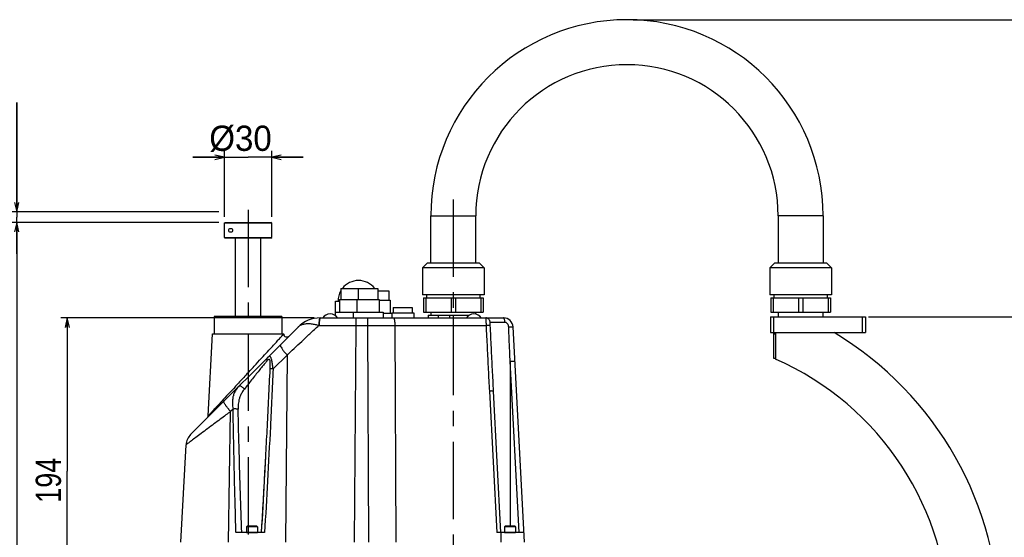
# Model space of a CAD drawing. Extents: x 0 to 2376, y 0 to 1680.
# Tile 23 of 33: x 518 to 1142, y 881 to 1209. Entities that reach past the tile are written whole.
import ezdxf

# ---------------------------------------------------------------- set-up
doc = ezdxf.new("R2010")
doc.units = 0
doc.header["$LTSCALE"] = 130.68
doc.linetypes.add('CENTER', pattern=[0.6, 0.375, -0.075, 0.075, -0.075])
doc.layers.get('0').update_dxf_attribs({"linetype": 'CONTINUOUS'})
doc.layers.add('95_ALL_DIM', color=7, linetype='CONTINUOUS')
doc.layers.add('DEFAULT_1', color=7, linetype='CENTER')
doc.styles.get("Standard").update_dxf_attribs({"font": 'txt', "width": 0.8})
doc.dimstyles.new('DIMSTYLE_1', dxfattribs={"dimtxt": 16, "dimasz": 6, "dimexe": 0.18, "dimexo": 0.0625, "dimgap": 0.09, "dimtad": 1, "dimdec": 3, "dimtxsty": 'STANDARD', "dimblk": 'OPEN', "dimblk1": 'OPEN', "dimblk2": 'OPEN', "dimcen": 0.09, "dimazin": 3, "dimtp": 0.2, "dimtm": 0.2, "dimtfac": 1, "dimtdec": 3, "dimtofl": 0, "dimtmove": 0, "dimatfit": 3, "dimtolj": 1})
doc.dimstyles.new('DIMSTYLE_2', dxfattribs={"dimtxt": 16, "dimasz": 6, "dimexe": 0.18, "dimexo": 0.0625, "dimgap": 0.09, "dimtad": 1, "dimdec": 3, "dimtxsty": 'STANDARD', "dimblk": 'OPEN', "dimblk1": 'OPEN', "dimblk2": 'OPEN', "dimcen": 0.09, "dimazin": 3, "dimtp": 0.8, "dimtm": 0.8, "dimtfac": 1, "dimtdec": 3, "dimtofl": 0, "dimtmove": 0, "dimatfit": 3, "dimtolj": 1})
doc.dimstyles.new('DIMSTYLE_3', dxfattribs={"dimtxt": 16, "dimasz": 6, "dimexe": 0.18, "dimexo": 0.0625, "dimgap": 0.09, "dimtad": 1, "dimdec": 3, "dimtxsty": 'STANDARD', "dimblk": 'OPEN', "dimblk1": 'OPEN', "dimblk2": 'OPEN', "dimcen": 0.09, "dimazin": 3, "dimtp": 0.5, "dimtm": 0.5, "dimtfac": 1, "dimtdec": 3, "dimtofl": 0, "dimtmove": 0, "dimatfit": 3, "dimtolj": 1})

# ---------------------------------------------------------------- blocks, each defined once
blk = doc.blocks.new('_OPEN')
at = {"color": 0, "linetype": 'BYBLOCK'}
for p, q in [((0, 0), (-1, 0.23)), ((-1, -0.23), (0, 0)), ((-1, 0), (0, 0))]:
    blk.add_line(p, q, dxfattribs=at)
blk = doc.blocks.new('*D0')
at = {"layer": '95_ALL_DIM', "color": 2, "linetype": 'CONTINUOUS'}
for p, q in [((647.81, 1083.72), (647.81, 1125.54)), ((677.8, 1083.72), (677.8, 1125.54)), ((647.81, 1121.54), (627.81, 1121.54)), ((627.81, 1121.54), (662.81, 1121.54)), ((697.8, 1121.54), (662.81, 1121.54)), ((677.8, 1121.54), (697.8, 1121.54))]:
    blk.add_line(p, q, dxfattribs=at)
at = {"layer": '95_ALL_DIM', "color": 2, "linetype": 'CONTINUOUS', "xscale": 6, "yscale": 6, "zscale": 6}
blk.add_blockref('_OPEN', (647.81, 1121.54), dxfattribs=at)
at = {"layer": '95_ALL_DIM', "color": 2, "linetype": 'CONTINUOUS', "xscale": 6, "yscale": 6, "zscale": 6, "rotation": 180}
blk.add_blockref('_OPEN', (677.8, 1121.54), dxfattribs=at)
at = {"layer": '95_ALL_DIM', "color": 2, "linetype": 'CONTINUOUS', "width": 0.977778}
blk.add_text('%%c30', height=16, dxfattribs=at).set_placement((638.25, 1125.54))
blk = doc.blocks.new('*D1')
at = {"layer": '95_ALL_DIM', "color": 2, "linetype": 'CONTINUOUS'}
for p, q in [((644.32, 1080.22), (512.3, 1080.22)), ((516.3, 1080.22), (516.3, 853.22)), ((516.3, 626.22), (516.3, 853.22)), ((987.8, 626.22), (512.3, 626.22))]:
    blk.add_line(p, q, dxfattribs=at)
at = {"layer": '95_ALL_DIM', "color": 2, "linetype": 'CONTINUOUS', "xscale": 6, "yscale": 6, "zscale": 6}
for p, rotation in [((516.3, 1080.22), 90), ((516.3, 626.22), 270)]:
    blk.add_blockref('_OPEN', p, dxfattribs=dict(at, rotation=rotation))
at = {"layer": '95_ALL_DIM', "color": 2, "linetype": 'CONTINUOUS', "width": 0.8}
blk.add_text('454', height=16, rotation=90, dxfattribs=at).set_placement((512.3, 838.97))
blk = doc.blocks.new('*D2')
at = {"layer": '95_ALL_DIM', "color": 2, "linetype": 'CONTINUOUS'}
for p, q in [((704.58, 1019.72), (544.3, 1019.72)), ((548.3, 1019.72), (548.3, 922.72)), ((548.3, 825.72), (548.3, 922.72)), ((617.15, 825.72), (544.3, 825.72))]:
    blk.add_line(p, q, dxfattribs=at)
at = {"layer": '95_ALL_DIM', "color": 2, "linetype": 'CONTINUOUS', "xscale": 6, "yscale": 6, "zscale": 6}
for p, rotation in [((548.3, 1019.72), 90), ((548.3, 825.72), 270)]:
    blk.add_blockref('_OPEN', p, dxfattribs=dict(at, rotation=rotation))
at = {"layer": '95_ALL_DIM', "color": 2, "linetype": 'CONTINUOUS', "width": 0.8}
blk.add_text('194', height=16, rotation=90, dxfattribs=at).set_placement((544.3, 902.59))
blk = doc.blocks.new('*D7')
at = {"layer": '95_ALL_DIM', "color": 2, "linetype": 'CONTINUOUS'}
for p, q in [((516.3, 1086.92), (516.3, 1156.22)), ((516.3, 1156.22), (516.3, 1083.57)), ((644.32, 1086.92), (512.3, 1086.92)), ((644.32, 1080.22), (512.3, 1080.22)), ((516.3, 1060.22), (516.3, 1083.57)), ((516.3, 1080.22), (516.3, 1060.22))]:
    blk.add_line(p, q, dxfattribs=at)
at = {"layer": '95_ALL_DIM', "color": 2, "linetype": 'CONTINUOUS', "xscale": 6, "yscale": 6, "zscale": 6}
for p, rotation in [((516.3, 1086.92), 270), ((516.3, 1080.22), 90)]:
    blk.add_blockref('_OPEN', p, dxfattribs=dict(at, rotation=rotation))
at = {"layer": '95_ALL_DIM', "color": 2, "linetype": 'CONTINUOUS', "width": 0.8}
for s, p in [('*', (512.3, 1143.42)), ('6.7', (512.3, 1105.02))]:
    blk.add_text(s, height=16, rotation=90, dxfattribs=at).set_placement(p)
blk = doc.blocks.new('*D26')
at = {"layer": '95_ALL_DIM', "color": 2, "linetype": 'CONTINUOUS'}
for p, q in [((1055.8, 1020.42), (1249.8, 1020.42)), ((1245.8, 1020.42), (1245.8, 823.32)), ((1245.8, 626.22), (1245.8, 823.32)), ((1135.8, 626.22), (1249.8, 626.22))]:
    blk.add_line(p, q, dxfattribs=at)
at = {"layer": '95_ALL_DIM', "color": 2, "linetype": 'CONTINUOUS', "xscale": 6, "yscale": 6, "zscale": 6}
for p, rotation in [((1245.8, 1020.42), 90), ((1245.8, 626.22), 270)]:
    blk.add_blockref('_OPEN', p, dxfattribs=dict(at, rotation=rotation))
at = {"layer": '95_ALL_DIM', "color": 2, "linetype": 'CONTINUOUS', "width": 0.8}
blk.add_text('394.2', height=16, rotation=90, dxfattribs=at).set_placement((1241.8, 783.59))
blk = doc.blocks.new('*D27')
at = {"layer": '95_ALL_DIM', "color": 2, "linetype": 'CONTINUOUS'}
for p, q in [((906.8, 1208.67), (1281.8, 1208.67)), ((1277.8, 1208.67), (1277.8, 917.44)), ((1277.8, 626.22), (1277.8, 917.44)), ((1135.8, 626.22), (1281.8, 626.22))]:
    blk.add_line(p, q, dxfattribs=at)
at = {"layer": '95_ALL_DIM', "color": 2, "linetype": 'CONTINUOUS', "xscale": 6, "yscale": 6, "zscale": 6}
for p, rotation in [((1277.8, 1208.67), 90), ((1277.8, 626.22), 270)]:
    blk.add_blockref('_OPEN', p, dxfattribs=dict(at, rotation=rotation))
at = {"layer": '95_ALL_DIM', "color": 2, "linetype": 'CONTINUOUS', "width": 0.8}
for s, p in [('595', (1273.8, 921.25)), ('Max.', (1273.8, 870.05))]:
    blk.add_text(s, height=16, rotation=90, dxfattribs=at).set_placement(p)

msp = doc.modelspace()

# ---------------------------------------------------------------- linework, layer by layer
at = {"color": 7, "linetype": 'CONTINUOUS'}
for p, q in [((647.8144, 1070.7163), (647.8144, 1079.7163)), ((677.7956, 1079.7163), (647.8144, 1079.7163)), ((648.3151, 1080.2163), (677.2955, 1080.2163)), ((677.7956, 1079.7163), (677.2956, 1080.2163)), ((677.7956, 1070.7163), (677.7956, 1079.7163)), ((778.5456, 1054.4163), (778.5456, 1084.4163)), ((778.5456, 1084.4163), (807.0456, 1084.4163)), ((807.0456, 1054.4163), (807.0456, 1084.4163)), ((998.5456, 1084.4163), (998.5456, 1054.4163)), ((1027.0456, 1084.4163), (998.5456, 1084.4163)), ((1027.0456, 1084.4163), (1027.0456, 1054.4163)), ((647.8144, 1070.7163), (677.7956, 1070.7163)), ((677.2955, 1070.2163), (648.3151, 1070.2163)), ((654.7956, 1020.7163), (654.7956, 1070.2163)), ((670.7956, 1020.7163), (670.7956, 1070.2163)), ((677.2956, 1070.2163), (677.7956, 1070.7163)), ((776.2956, 1054.4163), (773.2956, 1051.4163)), ((809.2956, 1054.4163), (776.2956, 1054.4163)), ((809.2956, 1054.4163), (812.2956, 1051.4163)), ((996.2956, 1054.4163), (993.2956, 1051.4163)), ((1029.2956, 1054.4163), (996.2956, 1054.4163)), ((1029.2956, 1054.4163), (1032.2956, 1051.4163)), ((773.2956, 1051.4163), (773.2956, 1034.4163)), ((812.2956, 1051.4163), (773.2956, 1051.4163)), ((812.2956, 1051.4163), (812.2956, 1034.4163)), ((993.2956, 1051.4163), (993.2956, 1034.4163)), ((1032.2956, 1051.4163), (993.2956, 1051.4163)), ((1032.2956, 1051.4163), (1032.2956, 1034.4163)), ((721.5339, 1038.4163), (721.5339, 1031.4163)), ((721.5339, 1038.4163), (745.0339, 1038.4163)), ((732.5339, 1038.4163), (732.5339, 1031.4163)), ((745.0339, 1038.4163), (745.0339, 1031.4163)), ((745.0339, 1036.9163), (752.0339, 1036.9163)), ((752.0339, 1036.9163), (752.0339, 1030.9163)), ((718.2839, 1021.0144), (718.2839, 1030.4163)), ((718.2839, 1030.4163), (720.7839, 1030.4163)), ((720.7839, 1031.4163), (720.7839, 1023.4163)), ((720.784, 1031.4163), (745.7838, 1031.4163)), ((731.7839, 1031.4163), (731.7839, 1023.4163)), ((745.7839, 1031.4163), (745.7839, 1023.4163)), ((745.7839, 1030.9163), (752.7839, 1030.9163)), ((752.7839, 1030.9163), (752.7839, 1022.4163)), ((812.2956, 1034.4163), (773.2956, 1034.4163)), ((773.9456, 1032.4163), (773.9456, 1023.4163)), ((773.9456, 1032.4163), (811.6456, 1032.4163)), ((775.3545, 1032.4163), (775.3545, 1023.4163)), ((775.8971, 1034.4163), (775.8971, 1032.4163)), ((791.3868, 1032.4163), (791.3868, 1023.4163)), ((794.2045, 1032.4163), (794.2045, 1023.4163)), ((809.6941, 1034.4163), (809.6941, 1032.4163)), ((810.2368, 1032.4163), (810.2368, 1023.4163)), ((811.6456, 1032.4163), (811.6456, 1023.4163)), ((1032.2956, 1034.4163), (993.2956, 1034.4163)), ((993.9456, 1032.4163), (993.9456, 1023.4163)), ((993.9456, 1032.4163), (1031.6456, 1032.4163)), ((995.3545, 1032.4163), (995.3545, 1023.4163)), ((995.8971, 1034.4163), (995.8971, 1032.4163)), ((1011.3868, 1032.4163), (1011.3868, 1023.4163)), ((1014.2045, 1032.4163), (1014.2045, 1023.4163)), ((1029.6941, 1034.4163), (1029.6941, 1032.4163)), ((1030.2368, 1032.4163), (1030.2368, 1023.4163)), ((1031.6456, 1032.4163), (1031.6456, 1023.4163)), ((718.2839, 1023.4163), (748.2839, 1023.4163)), ((729.2839, 1023.4163), (729.2839, 1019.7163)), ((748.2839, 1023.4163), (748.2839, 1019.7163)), ((753.7839, 1022.9163), (753.7839, 1019.7163)), ((753.7839, 1022.9163), (767.7839, 1022.9163)), ((754.7839, 1026.4163), (754.7839, 1022.9163)), ((754.7839, 1026.4163), (766.7839, 1026.4163)), ((766.7839, 1026.4163), (766.7839, 1022.9163)), ((767.7839, 1022.9163), (767.7839, 1019.7163)), ((773.9456, 1023.4163), (811.6456, 1023.4163)), ((778.6456, 1023.4163), (778.6456, 1021.4163)), ((806.9456, 1023.4163), (806.9456, 1022.0969)), ((993.9456, 1023.4163), (1031.6456, 1023.4163)), ((998.6456, 1023.4163), (998.6456, 1020.4163)), ((1026.9456, 1023.4163), (1026.9456, 1020.4163)), ((641.2956, 1020.7163), (641.2956, 1009.7163)), ((684.2956, 1020.7163), (641.2956, 1020.7163)), ((684.2956, 1020.7163), (684.2956, 1009.7163)), ((708.5799, 1019.7163), (824.66, 1019.7163)), ((731.0019, 1019.7163), (731.0019, 1014.978)), ((738.4294, 1019.7163), (738.4294, 1014.978)), ((753.7839, 1022.4163), (748.2839, 1022.4163)), ((776.7956, 1021.4163), (776.7956, 1019.7163)), ((776.7956, 1021.4163), (802.8954, 1021.4163)), ((783.2839, 1021.4163), (783.2839, 1019.7163)), ((790.2839, 1021.4163), (790.2839, 1019.7163)), ((792.7956, 1021.4163), (792.7956, 1019.7163)), ((808.7956, 1021.4163), (808.6959, 1021.4163)), ((808.7956, 1021.4163), (808.7956, 1021.3572)), ((825.4356, 1016.8733), (816.2154, 1016.8733)), ((993.7956, 1020.4163), (993.7956, 1010.4163)), ((993.7956, 1020.4163), (1053.7956, 1020.4163)), ((995.7956, 993.9165), (995.7956, 1020.4163)), ((1051.7956, 1020.4163), (1051.7956, 1010.4163)), ((1053.7956, 1020.4163), (1053.7956, 1010.4163)), ((626.439, 945.8596), (694.4378, 1013.8585)), ((731.0019, 1014.978), (729.9385, 877.7163)), ((731.0019, 1014.978), (738.4294, 1014.978)), ((738.4294, 1014.978), (739.0588, 877.7163)), ((755.7704, 1014.978), (756.3998, 877.7163)), ((755.7704, 1014.978), (813.5489, 1014.978)), ((837.7956, 877.7163), (830.6517, 1014.0303)), ((993.7956, 1010.4163), (1053.7956, 1010.4163)), ((996.7956, 1010.4163), (996.7956, 993.68)), ((637.4898, 957.6372), (640.2192, 1009.7163)), ((640.2192, 1009.7163), (685.3721, 1009.7163)), ((685.3845, 1009.4796), (685.3721, 1009.7163)), ((996.7956, 1009.4163), (995.7956, 1009.4163)), ((678.7002, 987.3913), (687.5177, 996.2089)), ((687.5177, 996.2089), (686.5998, 877.7163)), ((834.4853, 883.7163), (828.7956, 992.2816)), ((828.7956, 992.2816), (828.7956, 887.7163)), ((996.7956, 993.9163), (995.7956, 993.9163)), ((815.6217, 973.365), (820.32, 883.7163)), ((818.0974, 973.365), (822.7956, 883.7163)), ((650.4995, 877.7163), (651.7539, 960.445)), ((653.282, 961.9732), (651.7539, 960.445)), ((620.2956, 877.7163), (623.5238, 939.3138)), ((673.923, 933.8496), (673.8733, 932.9006)), ((662.1956, 887.7163), (661.7956, 887.3163)), ((661.7956, 887.3163), (661.7956, 883.8163)), ((668.7956, 887.3163), (661.7956, 887.3163)), ((668.3956, 887.7163), (662.1956, 887.7163)), ((668.3956, 887.7163), (668.7956, 887.3163)), ((668.7956, 887.3163), (668.7956, 883.8163)), ((825.6956, 887.7163), (825.2956, 887.3163)), ((825.2956, 887.3163), (825.2956, 883.8163)), ((832.2956, 887.3163), (825.2956, 887.3163)), ((831.8956, 887.7163), (825.6956, 887.7163)), ((831.8956, 887.7163), (832.2956, 887.3163)), ((832.2956, 887.3163), (832.2956, 883.8163)), ((673.2163, 883.7163), (655.1705, 883.7163)), ((661.7956, 883.8163), (668.7956, 883.8163)), ((837.4812, 883.7163), (820.32, 883.7163)), ((822.917, 883.7163), (822.917, 877.7163)), ((825.2956, 883.8163), (832.2956, 883.8163))]:
    msp.add_line(p, q, dxfattribs=at)
msp.add_lwpolyline([(673.8733, 932.9007), (673.6123, 927.9513), (673.2805, 921.7448), (672.9529, 915.7154), (672.6297, 909.863), (672.311, 904.1877), (671.9969, 898.6895), (671.6875, 893.3684), (671.3831, 888.2244), (671.1117, 883.7163)], dxfattribs=at)
msp.add_circle((651.7956, 1075.2163), 1.25, dxfattribs=at)
for centre, radius, start, end in [((902.7956, 1084.4163), 124.25, 0, 180), ((902.7956, 1084.4163), 95.75, 0, 180), ((732.7839, 1030.4163), 13, 37.9934468, 142.0065532), ((732.7839, 1030.4163), 13, 149.9297248, 180), ((708.5799, 999.7163), 20, 90, 135), ((714.7956, 1016.5483), 5.668, 33.9816466, 146.0183534), ((805.7956, 1016.5483), 5.668, 33.9816466, 146.0183534), ((824.66, 1013.7163), 6, 3, 90), ((922.7956, 825.2163), 216, 0, 59.0267212), ((687.3794, 1009.6285), 2, 183, 315.000921), ((922.7956, 825.2163), 184, 0, 66.2858492), ((635.4925, 957.7416), 2, 315.0906996, 356.9999999), ((633.51, 938.7886), 10, 135, 177), ((661.8956, 883.8163), 0.1, 180, 270), ((668.6956, 883.8163), 0.1, 270, 360), ((825.3956, 883.8163), 0.1, 180, 270), ((832.1956, 883.8163), 0.1, 270, 360)]:
    msp.add_arc(centre, radius, start, end, dxfattribs=at)
for points in [[(647.8144, 1079.7163), (647.833, 1079.7349), (647.8517, 1079.7535), (647.8703, 1079.7721)], [(647.8703, 1079.7721), (647.8889, 1079.7907), (647.9075, 1079.8093), (647.9261, 1079.8279)], [(647.9261, 1079.8279), (647.9447, 1079.8465), (647.9633, 1079.865), (647.9819, 1079.8836)], [(647.9819, 1079.8836), (648.0004, 1079.9021), (648.019, 1079.9207), (648.0376, 1079.9392)], [(648.0376, 1079.9392), (648.0561, 1079.9577), (648.0747, 1079.9762), (648.0932, 1079.9948)], [(648.0932, 1079.9948), (648.1117, 1080.0133), (648.1302, 1080.0318), (648.1488, 1080.0503)], [(648.1488, 1080.0503), (648.2042, 1080.1056), (648.2596, 1080.161), (648.3151, 1080.2163)], [(813.51, 1016.2168), (813.5271, 1015.8028), (813.5388, 1015.391), (813.5489, 1014.978)], [(828.7956, 992.2816), (828.8996, 992.287), (829.0039, 992.2923), (829.1082, 992.2973)], [(815.7952, 973.372), (815.7375, 973.3699), (815.6798, 973.3675), (815.6217, 973.365)], [(816.2871, 973.3884), (816.1217, 973.3828), (815.959, 973.3781), (815.7952, 973.372)], [(653.1926, 969.363), (653.1846, 969.3222), (653.1769, 969.2814), (653.1693, 969.2405)], [(653.3262, 969.9778), (653.2772, 969.7739), (653.2327, 969.5689), (653.1926, 969.363)]]:
    msp.add_open_spline(points, degree=3, dxfattribs=at)
for points, knots in [([(647.8144, 1070.7163), (647.8702, 1070.6606), (647.9817, 1070.5493), (648.1486, 1070.3826), (648.2596, 1070.2717), (648.3151, 1070.2163)], [0, 0, 0, 0, 0.33450845, 0.66784298, 1, 1, 1, 1]), ([(708.33, 1019.7147), (708.2216, 1019.7133), (708.0091, 1019.3426), (707.8698, 1018.7224), (707.7131, 1017.6818), (707.63, 1016.4094), (707.6109, 1015.4726), (707.6129, 1014.9797)], [0, 0, 0, 0, 0.06674015, 0.20950872, 0.4252879, 0.69668053, 1, 1, 1, 1]), ([(707.9222, 1017.3676), (707.8925, 1017.0649), (707.8367, 1016.2742), (707.8108, 1015.4746), (707.8068, 1014.9808)], [0, 0, 0, 0, 0.38086572, 1, 1, 1, 1]), ([(708.2003, 1019.0911), (708.176, 1019.0016), (708.0862, 1018.5889), (707.9897, 1017.9947), (707.9357, 1017.5054), (707.9222, 1017.3676)], [0, 0, 0, 0, 0.16381308, 0.76398221, 1, 1, 1, 1]), ([(708.5799, 1019.7163), (708.4715, 1019.7163), (708.3161, 1019.4507), (708.2351, 1019.2185), (708.2003, 1019.0911)], [0, 0, 0, 0, 0.44262332, 1, 1, 1, 1]), ([(754.9034, 1019.7163), (755.0187, 1019.7163), (755.2648, 1019.3627), (755.4318, 1018.7249), (755.5654, 1017.9939), (755.626, 1017.5041), (755.6411, 1017.3661)], [0, 0, 0, 0, 0.1369672, 0.41640006, 0.8353372, 1, 1, 1, 1]), ([(755.6411, 1017.3661), (755.6743, 1017.0636), (755.737, 1016.2716), (755.7659, 1015.472), (755.7704, 1014.978)], [0, 0, 0, 0, 0.38087661, 1, 1, 1, 1]), ([(813.3115, 1019.7163), (813.2577, 1019.7152), (813.4058, 1019.3781), (813.3142, 1019.0363), (813.4292, 1018.2411), (813.4567, 1017.311), (813.4943, 1016.5989), (813.51, 1016.2168)], [0, 0, 0, 0, 0.04606024, 0.18081245, 0.39475764, 0.67367326, 1, 1, 1, 1]), ([(816.2154, 1016.8733), (816.2001, 1017.1751), (816.08, 1017.7761), (815.6473, 1018.58), (815, 1019.2156), (814.1975, 1019.6227), (813.6049, 1019.7163), (813.3115, 1019.7163)], [0, 0, 0, 0, 0.20295889, 0.40471469, 0.60467255, 0.80287464, 1, 1, 1, 1]), ([(816.2154, 1016.8733), (816.1764, 1016.8733), (816.0833, 1016.7902), (816.0366, 1016.5883), (815.9946, 1016.2916), (815.9821, 1015.9069), (815.9844, 1015.4592), (815.9962, 1015.1422), (816.0042, 1014.978)], [0, 0, 0, 0, 0.05958666, 0.16207025, 0.31643952, 0.5159393, 0.74903196, 1, 1, 1, 1]), ([(825.4356, 1016.8733), (825.4315, 1017.17), (825.4018, 1017.7337), (825.2992, 1018.507), (825.1352, 1019.1236), (824.9631, 1019.5412), (824.7499, 1019.7163), (824.66, 1019.7163)], [0, 0, 0, 0, 0.29082991, 0.5526462, 0.76425767, 0.91183386, 1, 1, 1, 1]), ([(827.8716, 1014.0303), (827.8623, 1014.2458), (827.8063, 1014.6727), (827.612, 1015.279), (827.3153, 1015.8218), (826.9291, 1016.2751), (826.4708, 1016.6159), (825.9648, 1016.826), (825.6092, 1016.8733), (825.4356, 1016.8733)], [0, 0, 0, 0, 0.15714195, 0.31172069, 0.46129715, 0.60490642, 0.74221116, 0.87347416, 1, 1, 1, 1]), ([(687.5177, 996.2089), (688.9905, 997.585), (692.0701, 1000.4622), (696.8915, 1004.9662), (702.1171, 1009.8472), (705.7358, 1013.2268), (707.6129, 1014.9797)], [0, 0, 0, 0, 0.21989445, 0.45980374, 0.7198098, 1, 1, 1, 1]), ([(694.4378, 1013.8585), (694.9222, 1014.3426), (696.0851, 1015.1825), (698.1571, 1015.9173), (700.45, 1016.1936), (702.8471, 1016.0831), (705.2558, 1015.6635), (706.8354, 1015.2279), (707.6129, 1014.9797)], [0, 0, 0, 0, 0.14836209, 0.30519043, 0.47141536, 0.64556255, 0.82321377, 1, 1, 1, 1]), ([(707.6129, 1014.9797), (707.6452, 1014.9801), (707.7098, 1014.9805), (707.7744, 1014.9808), (707.8068, 1014.9808)], [0, 0, 0, 0, 0.49973367, 1, 1, 1, 1]), ([(707.8068, 1014.9808), (709.3852, 1014.9809), (712.428, 1014.9808), (716.8196, 1014.9805), (720.8646, 1014.98), (724.5589, 1014.9794), (727.899, 1014.9788), (730.0073, 1014.9783), (731.0019, 1014.978)], [0, 0, 0, 0, 0.20414842, 0.39355224, 0.56800204, 0.72731966, 0.87135909, 1, 1, 1, 1]), ([(738.4294, 1014.978), (739.8823, 1014.9783), (742.7834, 1014.9788), (747.1274, 1014.9791), (751.4548, 1014.9788), (754.334, 1014.9783), (755.7704, 1014.978)], [0, 0, 0, 0, 0.251349, 0.50189915, 0.75150126, 1, 1, 1, 1]), ([(816.0042, 1014.978), (815.9207, 1015.0054), (815.6485, 1015.006), (815.1338, 1015.0232), (814.4005, 1015.0064), (813.8489, 1014.9899), (813.5489, 1014.978)], [0, 0, 0, 0, 0.10724762, 0.32556845, 0.63347493, 1, 1, 1, 1]), ([(813.5489, 1014.978), (813.7729, 1010.2624), (814.2231, 1000.924), (814.9131, 987.053), (815.3841, 977.8978), (815.6217, 973.365)], [0, 0, 0, 0, 0.33992486, 0.67317342, 1, 1, 1, 1]), ([(816.0042, 1014.978), (816.2322, 1010.2624), (816.6895, 1000.9241), (817.3869, 987.0531), (817.8598, 977.8978), (818.0974, 973.365)], [0, 0, 0, 0, 0.33992892, 0.67317798, 1, 1, 1, 1]), ([(827.8716, 1014.0303), (828.1619, 1014.0445), (828.715, 1014.0698), (829.4493, 1014.0802), (830.085, 1014.1054), (830.3803, 1014.0498), (830.6492, 1014.077), (830.6516, 1014.0303)], [0, 0, 0, 0, 0.31297172, 0.59108413, 0.80973057, 0.94972483, 1, 1, 1, 1]), ([(828.7956, 992.2816), (828.6458, 995.8737), (828.3404, 1003.1234), (828.0296, 1010.3729), (827.8716, 1014.0303)], [0, 0, 0, 0, 0.49548016, 1, 1, 1, 1]), ([(662.7956, 984.9401), (664.4924, 986.7788), (667.6609, 990.2156), (672.047, 994.9816), (675.7333, 998.9936), (678.7302, 1002.2598), (681.1232, 1004.8707), (682.8605, 1006.7677), (684.1939, 1008.2248), (684.7691, 1008.8535), (685.3437, 1009.4818), (685.3437, 1009.4818)], [0, 0, 0, 0, 0.22519702, 0.42071879, 0.58313297, 0.71525144, 0.82067554, 0.89936839, 0.95297568, 0.98516653, 1, 1, 1, 1]), ([(683.3359, 1002.7566), (683.2011, 1002.6218), (683.2606, 1001.9528), (683.7608, 1001.0106), (684.659, 999.6081), (685.9501, 997.9727), (686.9618, 996.8147), (687.5177, 996.2089)], [0, 0, 0, 0, 0.07190468, 0.2113099, 0.42115543, 0.6898621, 1, 1, 1, 1]), ([(674.8025, 992.5937), (674.3507, 992.0368), (673.34, 990.7896), (671.6581, 988.7077), (669.6612, 986.2262), (667.4079, 983.413), (665.0262, 980.4238), (662.6878, 977.4722), (661.1663, 975.5411), (660.4438, 974.6214)], [0, 0, 0, 0, 0.0935217, 0.20934853, 0.34903137, 0.50891814, 0.67939437, 0.84747596, 1, 1, 1, 1]), ([(674.8025, 992.5937), (674.7289, 992.8387), (674.6451, 993.3233), (674.7488, 994.0239), (674.989, 994.4097), (675.1373, 994.558)], [0, 0, 0, 0, 0.3686451, 0.69763865, 1, 1, 1, 1]), ([(674.8025, 992.5937), (674.9526, 992.7788), (675.2213, 993.0919), (675.6068, 993.437), (675.9522, 993.6192), (676.2751, 993.5202), (676.4568, 993.1842), (676.5236, 992.9184), (676.5548, 992.7554)], [0, 0, 0, 0, 0.2697671, 0.4638444, 0.59100993, 0.68734937, 0.81117628, 1, 1, 1, 1]), ([(678.7002, 987.3914), (678.6297, 987.9671), (678.4914, 989.0528), (678.274, 990.5874), (678.053, 991.933), (677.8206, 993.0772), (677.5701, 993.9958), (677.2962, 994.6737), (676.9926, 995.1339), (676.5945, 995.377), (676.1199, 995.323), (675.6307, 995.023), (675.3122, 994.7329), (675.1373, 994.558)], [0, 0, 0, 0, 0.17199808, 0.3245668, 0.45959113, 0.57630838, 0.67070977, 0.74151307, 0.79256004, 0.83200093, 0.87254335, 0.92666505, 1, 1, 1, 1]), ([(676.5548, 992.7554), (676.5994, 992.5234), (676.6593, 991.9816), (676.6951, 991.0798), (676.6942, 989.9987), (676.6625, 988.7506), (676.6254, 987.8639), (676.6027, 987.3916)], [0, 0, 0, 0, 0.13251498, 0.30272846, 0.50440404, 0.73597161, 1, 1, 1, 1]), ([(829.1082, 992.2973), (829.3128, 992.3072), (829.6161, 992.3201), (829.9147, 992.3278), (830.0122, 992.3302)], [0, 0, 0, 0, 0.67454497, 1, 1, 1, 1]), ([(830.0122, 992.3302), (830.1899, 992.3345), (830.5887, 992.3428), (831.1718, 992.3653), (831.4947, 992.3055), (831.7888, 992.3329), (831.7915, 992.2816)], [0, 0, 0, 0, 0.30225938, 0.67399435, 0.91353326, 1, 1, 1, 1]), ([(678.7002, 987.3913), (678.1285, 975.2339), (676.9815, 951.5626), (675.1814, 917.0028), (673.899, 894.6037), (673.2377, 883.7163)], [0, 0, 0, 0, 0.35169287, 0.68481549, 1, 1, 1, 1]), ([(676.6027, 987.3916), (676.0193, 975.2348), (675.1401, 957.3867), (674.2209, 939.5407), (673.9231, 933.8496)], [0, 0, 0, 0, 0.6810884, 1, 1, 1, 1]), ([(678.7002, 987.3915), (678.4935, 987.3964), (678.1038, 987.3801), (677.5707, 987.4098), (677.1273, 987.3753), (676.8336, 987.4432), (676.645, 987.4343), (676.6027, 987.3916)], [0, 0, 0, 0, 0.29459816, 0.55406308, 0.7645236, 0.91437, 1, 1, 1, 1]), ([(662.7956, 984.9401), (661.0135, 983.0088), (657.5624, 979.2727), (652.687, 974.0043), (648.4247, 969.4057), (644.9287, 965.6387), (642.1464, 962.6437), (640.1578, 960.5047), (638.6375, 958.8703), (638.0448, 958.2334), (637.4898, 957.637), (637.4898, 957.637)], [0, 0, 0, 0, 0.21177595, 0.40983944, 0.57860431, 0.71666014, 0.82514133, 0.90506042, 0.95914262, 0.99002588, 1, 1, 1, 1]), ([(657.165, 976.5857), (656.5034, 975.924), (655.3199, 974.567), (654.0312, 972.3131), (653.5109, 970.7453), (653.3262, 969.9778)], [0, 0, 0, 0, 0.36292452, 0.69420957, 1, 1, 1, 1]), ([(660.4438, 974.6214), (659.9384, 973.9779), (659.0279, 972.6916), (657.9822, 970.6769), (657.2805, 968.7133), (656.8447, 966.8497), (656.5994, 965.1104), (656.4902, 963.5033), (656.4824, 962.4769), (656.4938, 961.9866)], [0, 0, 0, 0, 0.18153052, 0.34857292, 0.50193738, 0.64289011, 0.77243867, 0.89119026, 1, 1, 1, 1]), ([(660.4439, 974.6214), (660.2102, 974.8943), (659.7189, 975.4014), (658.9527, 976.0403), (658.2243, 976.4832), (657.6435, 976.7246), (657.2571, 976.6776), (657.1652, 976.5856)], [0, 0, 0, 0, 0.26891152, 0.52710506, 0.74534334, 0.90264496, 1, 1, 1, 1]), ([(818.0974, 973.365), (818.0941, 973.4268), (817.7292, 973.3633), (817.3454, 973.443), (816.761, 973.4056), (816.3894, 973.3919), (816.2871, 973.3884)], [0, 0, 0, 0, 0.10269912, 0.39050173, 0.83059423, 1, 1, 1, 1]), ([(648.4243, 964.5914), (648.25, 964.8604), (647.8904, 965.4474), (647.4968, 966.189), (647.4373, 966.8579), (647.5721, 966.9927)], [0, 0, 0, 0, 0.36254344, 0.78308585, 1, 1, 1, 1]), ([(653.1693, 969.2405), (653.0802, 968.7622), (652.921, 967.5925), (652.862, 965.7636), (652.9885, 963.8165), (653.1709, 962.5716), (653.2819, 961.9731)], [0, 0, 0, 0, 0.19964291, 0.4838722, 0.74998139, 1, 1, 1, 1]), ([(651.7539, 960.445), (650.7648, 959.7118), (648.574, 958.0861), (645.0555, 955.4691), (641.1626, 952.5658), (637.1598, 949.5723), (633.3365, 946.7052), (629.9065, 944.1265), (627.2516, 942.1267), (625.1317, 940.5267), (624.3022, 939.9003), (623.5237, 939.3119), (623.5237, 939.3119)], [0, 0, 0, 0, 0.1047508, 0.23210145, 0.37304607, 0.51798898, 0.65704405, 0.78067551, 0.87979986, 0.94854642, 0.98745827, 1, 1, 1, 1]), ([(651.7539, 960.445), (651.1979, 961.0508), (650.1862, 962.2089), (649.0918, 963.595), (648.5544, 964.3908), (648.4243, 964.5914)], [0, 0, 0, 0, 0.46392347, 0.86587155, 1, 1, 1, 1]), ([(656.4943, 961.9865), (656.329, 961.9875), (655.9631, 961.9926), (655.3715, 962.0034), (654.7058, 962.0247), (654.0002, 962.0236), (653.5211, 961.9981), (653.2819, 961.9793)], [0, 0, 0, 0, 0.15437538, 0.34156717, 0.55234781, 0.77606602, 1, 1, 1, 1]), ([(655.1493, 883.7163), (654.9606, 889.9185), (654.5982, 902.5352), (654.1213, 921.7804), (653.6787, 941.6637), (653.4113, 955.1323), (653.282, 961.9732)], [0, 0, 0, 0, 0.23780259, 0.48372338, 0.73778224, 1, 1, 1, 1]), ([(658.7808, 883.7163), (658.4804, 892.0339), (657.917, 909.0472), (657.1595, 935.1376), (656.7096, 952.9103), (656.4938, 961.9866)], [0, 0, 0, 0, 0.31887207, 0.65217046, 1, 1, 1, 1]), ([(673.8734, 932.9006), (673.5849, 927.3953), (672.7127, 910.9989), (671.7978, 894.6049), (671.1686, 883.7163)], [0, 0, 0, 0, 0.33574913, 1, 1, 1, 1])]:
    msp.add_open_spline(points, degree=3, knots=knots, dxfattribs=at)
at = {"layer": 'DEFAULT_1', "color": 7, "linetype": 'CENTER'}
for p, q in [((792.7956, 1094.7963), (792.7956, 1021.4163)), ((662.7956, 1088.2163), (662.7956, 593.7256)), ((792.7956, 1019.7163), (792.7956, 761.2163))]:
    msp.add_line(p, q, dxfattribs=at)

# ---------------------------------------------------------------- dimensions: what is measured, and where the dimension line sits
at = {"layer": '95_ALL_DIM', "color": 2, "linetype": 'CONTINUOUS'}
for base, p1, p2, angle, text, dimstyle, picture, middle in [((1277.7956, 1208.6663), (1135.7956, 626.2163), (906.7956, 1208.6663), 90, 'Max.595', 'DIMSTYLE_2', '*D27', (1265.7956, 914.8512)), ((516.2956, 1080.2163), (644.3151, 1086.9163), (644.3151, 1080.2163), 270, '<>*', 'DIMSTYLE_1', '*D7', (504.2956, 1130.6167))]:
    dim = msp.add_linear_dim(base=base, p1=p1, p2=p2, angle=angle, text=text, dimstyle=dimstyle, dxfattribs=at)
    dim.commit()
    dim.dimension.update_dxf_attribs({"geometry": picture, "text_midpoint": middle, "dimtype": 160})
dim = msp.add_linear_dim(base=(677.7956, 1121.5401), p1=(647.8144, 1083.7163), p2=(677.7956, 1083.7163), text='%%c30', dimstyle='DIMSTYLE_1', dxfattribs=at)
dim.commit()
dim.dimension.update_dxf_attribs({"geometry": '*D0', "text_midpoint": (661.7212, 1133.5401), "dimtype": 160})
for base, p1, p2, dimstyle, picture, middle in [((516.2956, 626.2163), (644.3151, 1080.2163), (987.7956, 626.2163), 'DIMSTYLE_2', '*D1', (504.2956, 858.1723)), ((548.2956, 825.7163), (704.5799, 1019.7163), (617.1509, 825.7163), 'DIMSTYLE_3', '*D2', (536.2956, 921.7871)), ((1245.7956, 626.2163), (1055.7956, 1020.4163), (1135.7956, 626.2163), 'DIMSTYLE_3', '*D26', (1233.7956, 815.5922))]:
    dim = msp.add_linear_dim(base=base, p1=p1, p2=p2, angle=270, dimstyle=dimstyle, dxfattribs=at)
    dim.commit()
    dim.dimension.update_dxf_attribs({"geometry": picture, "text_midpoint": middle, "dimtype": 160})

doc.saveas('drawing.dxf')
